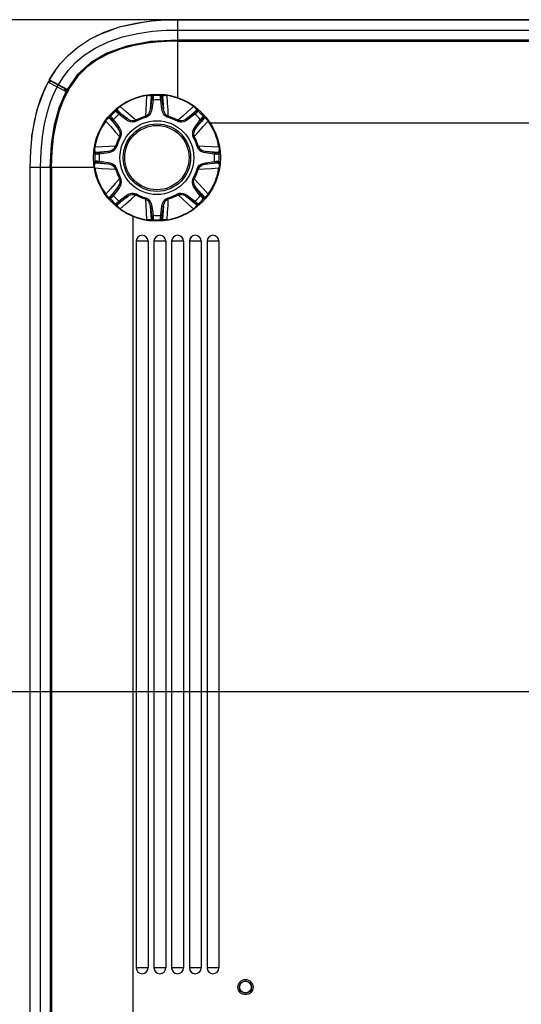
# Model space of a CAD drawing. Header units: millimetres. Extents: x 3925 to 5043, y -86 to 778.
# Tile 22 of 96: x 4020 to 4105, y 457 to 623. Entities that reach past the tile are written whole.
import ezdxf

# ---------------------------------------------------------------- set-up
doc = ezdxf.new("R2010")
doc.units = ezdxf.units.MM
doc.header["$LTSCALE"] = 46.255
doc.header["$PDMODE"] = 3
doc.header["$PDSIZE"] = 1
doc.layers.get('0').update_dxf_attribs({"linetype": 'CONTINUOUS'})
doc.layers.get('Defpoints').update_dxf_attribs({"linetype": 'CONTINUOUS'})
for name, color, linetype in [('H30-BOTTOM-CDXF_CONTINUOUS_LINE', 7, 'CONTINUOUS'), ('H30-LEFT-COVDXF_CONTINUOUS_LINE', 7, 'CONTINUOUS'), ('H30K-REAR-CODXF_CONTINUOUS_LINE', 7, 'CONTINUOUS'), ('H30K-TOP-COVDXF_CONTINUOUS_LINE', 7, 'CONTINUOUS'), ('RUBBER-FOOT-DXF_CONTINUOUS_LINE', 7, 'CONTINUOUS')]:
    doc.layers.add(name, color=color, linetype=linetype)
doc.styles.add('SLDTEXTSTYLE0', font='arialbd.ttf', dxfattribs={"height": 5.5})
doc.styles.add('SLDTEXTSTYLE2', font='arial.ttf')
doc.dimstyles.new('SLDDIMSTYLE1', dxfattribs={"dimtxt": 5.650301, "dimasz": 4.572, "dimexe": 0, "dimexo": 0.0625, "dimgap": 1.412575, "dimtad": 0, "dimtih": 1, "dimtoh": 1, "dimlfac": 3.5, "dimrnd": 1e-09, "dimzin": 4, "dimdsep": 46, "dimtxsty": 'SLDTEXTSTYLE0', "dimsah": 1, "dimcen": 0.09, "dimadec": 0, "dimazin": 1, "dimtol": 1, "dimtp": 0.8, "dimtm": 0.8, "dimtfac": 1, "dimtdec": 1, "dimtofl": 0, "dimtmove": 0, "dimatfit": 3, "dimfxl": 1, "dimfrac": 2, "dimtolj": 1, "dimarcsym": 0})

# ---------------------------------------------------------------- blocks, each defined once
blk = doc.blocks.new('*D70')
at = {"color": 0, "linetype": 'Continuous', "lineweight": -2}
for p, q in [((4155.14, 623.22), (3995, 623.22)), ((3995, 619.22), (3995, 513.43)), ((4154.09, 509.43), (3995, 509.43))]:
    blk.add_line(p, q, dxfattribs=at)
at = {"color": 0, "linetype": 'Continuous'}
for points in [[(3994.34, 619.22), (3995.67, 619.22), (3995, 623.22)], [(3994.34, 513.43), (3995.67, 513.43), (3995, 509.43)]]:
    blk.add_solid(points, dxfattribs=at)
at = {"layer": 'Defpoints', "color": 0, "linetype": 'Continuous'}
for p in [(4155.21, 623.22), (3995, 509.43), (4154.16, 509.43)]:
    blk.add_point(p, dxfattribs=at)
at = {"color": 0, "linetype": 'Continuous', "lineweight": 0, "insert": (3990.39, 566.33), "char_height": 5, "attachment_point": 5, "rotation": 90, "style": 'SLDTEXTSTYLE2'}
blk.add_mtext('\\A1;227.58 [8.96]', dxfattribs=at)
blk = doc.blocks.new('*D71')
at = {"color": 0, "linetype": 'Continuous', "lineweight": -2}
for p, q in [((4154.09, 509.43), (3995, 509.43)), ((3995, 505.43), (3995, 419.33)), ((4155.14, 415.33), (3995, 415.33))]:
    blk.add_line(p, q, dxfattribs=at)
at = {"color": 0, "linetype": 'Continuous'}
for points in [[(3994.34, 505.43), (3995.67, 505.43), (3995, 509.43)], [(3994.34, 419.33), (3995.67, 419.33), (3995, 415.33)]]:
    blk.add_solid(points, dxfattribs=at)
at = {"layer": 'Defpoints', "color": 0, "linetype": 'Continuous'}
for p in [(4154.16, 509.43), (3995, 415.33), (4155.21, 415.33)]:
    blk.add_point(p, dxfattribs=at)
at = {"color": 0, "linetype": 'Continuous', "lineweight": 0, "insert": (3990.39, 462.38), "char_height": 5, "attachment_point": 5, "rotation": 90, "style": 'SLDTEXTSTYLE2'}
blk.add_mtext('\\A1;188.20 [7.41]', dxfattribs=at)

msp = doc.modelspace()

# ---------------------------------------------------------------- linework, layer by layer
at = {"layer": 'H30-BOTTOM-CDXF_CONTINUOUS_LINE', "color": 7, "linetype": 'Continuous'}
for p, q in [((4046.4571, 619.6907), (4263.9571, 619.6907)), ((4046.4571, 619.6907), (4046.4571, 610.0217)), ((4046.4571, 619.5816), (4263.9571, 619.5816)), ((4145.7071, 605.7211), (4051.9425, 605.7211)), ((4032.3645, 598.2211), (4024.9875, 598.2211)), ((4024.9875, 450.2211), (4024.9875, 598.2211)), ((4025.0966, 598.2211), (4025.0966, 450.2211)), ((4038.9571, 450.2211), (4038.9571, 589.9277)), ((4041.4571, 585.7211), (4039.4571, 585.7211)), ((4039.4571, 585.7211), (4039.4571, 462.7211)), ((4041.4571, 585.7211), (4041.4571, 462.7211)), ((4044.4571, 585.7211), (4042.4571, 585.7211)), ((4042.4571, 585.7211), (4042.4571, 462.7211)), ((4044.4571, 585.7211), (4044.4571, 462.7211)), ((4047.4571, 585.7211), (4045.4571, 585.7211)), ((4045.4571, 585.7211), (4045.4571, 462.7211)), ((4047.4571, 585.7211), (4047.4571, 462.7211)), ((4050.4571, 585.7211), (4048.4571, 585.7211)), ((4048.4571, 585.7211), (4048.4571, 462.7211)), ((4050.4571, 585.7211), (4050.4571, 462.7211)), ((4053.4571, 585.7211), (4051.4571, 585.7211)), ((4051.4571, 585.7211), (4051.4571, 462.7211)), ((4053.4571, 585.7211), (4053.4571, 462.7211)), ((4041.4571, 462.7211), (4039.4571, 462.7211)), ((4044.4571, 462.7211), (4042.4571, 462.7211)), ((4047.4571, 462.7211), (4045.4571, 462.7211)), ((4050.4571, 462.7211), (4048.4571, 462.7211)), ((4053.4571, 462.7211), (4051.4571, 462.7211))]:
    msp.add_line(p, q, dxfattribs=at)
for points in [[(4027.4203, 610.5875), (4029.1694, 613.3717), (4031.3697, 615.5589), (4034.1671, 617.2954), (4037.664, 618.6102), (4041.8057, 619.4223), (4046.4571, 619.6907)], [(4046.4571, 619.6119), (4043.7857, 619.5257), (4041.3283, 619.2744), (4039.0408, 618.8603), (4036.8877, 618.2757), (4034.8468, 617.4991), (4032.9163, 616.4923)], [(4032.9163, 616.4923), (4031.091, 615.1811), (4029.5028, 613.5939), (4028.19, 611.7686)], [(4028.19, 611.7686), (4027.1736, 609.819), (4026.3959, 607.77), (4025.8139, 605.6191), (4025.4024, 603.3397), (4025.1524, 600.8902), (4025.0664, 598.2211)], [(4024.9875, 598.2211), (4025.2671, 602.9629), (4026.0927, 607.1016), (4027.4203, 610.5875)]]:
    msp.add_lwpolyline(points, dxfattribs=at)
for radius in [1.2871, 1.0349, 1]:
    msp.add_circle((4057.9571, 459.4711), radius, dxfattribs=at)
for centre, start, end in [((4040.4571, 585.7211), 0, 180), ((4043.4571, 585.7211), 0, 180), ((4046.4571, 585.7211), 0, 180), ((4049.4571, 585.7211), 0, 180), ((4052.4571, 585.7211), 0, 180), ((4040.4571, 462.7211), 180, 0), ((4043.4571, 462.7211), 180, 0), ((4046.4571, 462.7211), 180, 0), ((4049.4571, 462.7211), 180, 0), ((4052.4571, 462.7211), 180, 0)]:
    msp.add_arc(centre, 1, start, end, dxfattribs=at)
at = {"layer": 'H30-LEFT-COVDXF_CONTINUOUS_LINE', "color": 7, "linetype": 'Continuous'}
for p, q in [((4023.2282, 609.7487), (4024.5234, 612.6658)), ((4024.5234, 612.6658), (4027.5634, 611.0444)), ((4024.7451, 612.5475), (4024.9098, 612.8564)), ((4024.9098, 612.8564), (4027.8579, 611.284)), ((4026.0477, 612.3009), (4026.0131, 612.2679)), ((4026.0694, 611.8413), (4026.2341, 612.1501)), ((4026.9205, 611.8407), (4026.9029, 611.8102)), ((4027.5643, 611.0462), (4027.2869, 611.5886)), ((4024.9071, 598.2211), (4021.4571, 598.2211)), ((4021.4571, 598.2211), (4021.4571, 450.2211)), ((4023.2133, 598.2211), (4023.2133, 450.2211)), ((4024.9071, 598.2211), (4024.9071, 450.2211))]:
    msp.add_line(p, q, dxfattribs=at)
for points in [[(4024.5234, 612.6658), (4023.8766, 611.3566), (4023.257, 609.8373), (4022.6798, 608.0562), (4022.1718, 605.9607), (4021.7857, 603.625), (4021.5446, 601.0925), (4021.4571, 598.2211)], [(4026.0382, 611.8579), (4025.4535, 610.6486), (4024.8891, 609.2401), (4024.3587, 607.5794), (4023.8871, 605.6108), (4023.525, 603.3986), (4023.2968, 600.9815), (4023.2133, 598.2211)], [(4024.9071, 598.2211), (4025.0864, 602.0681), (4025.609, 605.4879), (4026.447, 608.4804), (4027.5634, 611.0444)]]:
    msp.add_lwpolyline(points, dxfattribs=at)
at = {"layer": 'H30K-REAR-CODXF_CONTINUOUS_LINE', "color": 7, "linetype": 'Continuous'}
for p, q in [((4039.3721, 622.6323), (4042.0164, 623.0042)), ((4042.0164, 623.0042), (4044.4269, 623.1782)), ((4044.3642, 623.1736), (4044.6899, 623.1878)), ((4044.6919, 623.1862), (4044.4004, 623.1763)), ((4044.4925, 623.181), (4044.4199, 623.1777)), ((4044.4269, 623.1782), (4046.4571, 623.2211)), ((4046.4571, 623.2211), (4263.9571, 623.2211)), ((4046.4571, 623.2211), (4046.4571, 619.7711)), ((4046.4571, 621.4649), (4263.9571, 621.4649)), ((4263.9571, 619.7711), (4046.4571, 619.7711)), ((4025.6828, 614.5341), (4024.7167, 613.016)), ((4027.8845, 611.3265), (4024.7167, 613.016))]:
    msp.add_line(p, q, dxfattribs=at)
for points in [[(4024.7167, 613.016), (4025.5346, 614.3366), (4026.5897, 615.7439), (4027.9214, 617.1819), (4029.5711, 618.5923), (4031.5964, 619.9241), (4034.0001, 621.0943), (4036.6503, 622.0064), (4039.3721, 622.6323)], [(4026.2668, 612.1893), (4027.0132, 613.3877), (4027.9708, 614.6578), (4029.1748, 615.9507), (4030.6665, 617.2186), (4032.5054, 618.4206), (4034.7056, 619.4854), (4037.1588, 620.3251), (4039.7082, 620.9083), (4042.2101, 621.2586), (4044.509, 621.4238), (4046.4571, 621.4649)], [(4046.4571, 619.7711), (4041.8768, 619.5122), (4037.8675, 618.7501), (4034.4682, 617.5278), (4031.7051, 615.9139), (4029.524, 613.9201), (4027.7543, 611.3959)]]:
    msp.add_lwpolyline(points, dxfattribs=at)
at = {"layer": 'H30K-TOP-COVDXF_CONTINUOUS_LINE', "color": 7, "linetype": 'Continuous'}
for p, q in [((4032.7729, 620.5447), (4036.6495, 622.0106)), ((4036.6495, 622.0106), (4041.1359, 622.9058)), ((4041.1359, 622.9058), (4041.787, 622.9444)), ((4032.4273, 620.3286), (4032.7729, 620.5447)), ((4024.5929, 612.6431), (4024.7959, 612.9663)), ((4025.5968, 612.5032), (4025.6245, 612.5523)), ((4025.6944, 612.4481), (4025.719, 612.4916)), ((4021.7729, 603.546), (4022.672, 608.0442)), ((4021.7588, 603.3089), (4021.7729, 603.546))]:
    msp.add_line(p, q, dxfattribs=at)
msp.add_lwpolyline([(4022.672, 608.0442), (4024.148, 611.935), (4024.2151, 612.0418)], dxfattribs=at)
at = {"layer": 'RUBBER-FOOT-DXF_CONTINUOUS_LINE', "color": 7, "linetype": 'Continuous'}
for p, q in [((4041.2018, 610.4388), (4041.2114, 610.3815)), ((4042.1103, 610.1631), (4042.0191, 610.2612)), ((4042.2499, 610.4764), (4042.3431, 610.3785)), ((4043.571, 610.3785), (4043.6642, 610.4764)), ((4043.895, 610.2612), (4043.8038, 610.1631)), ((4044.7123, 610.4388), (4044.7028, 610.3815)), ((4036.7257, 608.5848), (4036.7595, 608.5375)), ((4042.0664, 609.6601), (4041.8559, 608.1231)), ((4042.3138, 609.6262), (4042.0664, 609.6601)), ((4042.3138, 609.6262), (4042.1032, 608.0892)), ((4043.6003, 609.6262), (4043.8477, 609.6601)), ((4043.8109, 608.0892), (4043.6003, 609.6262)), ((4044.0582, 608.1232), (4043.8477, 609.6601)), ((4049.1884, 608.5848), (4049.1546, 608.5375)), ((4035.0931, 606.8668), (4034.9579, 606.8702)), ((4035.9614, 607.7351), (4035.958, 607.8703)), ((4036.2734, 607.8812), (4036.2783, 607.7474)), ((4036.5141, 607.2239), (4036.665, 607.4227)), ((4037.7498, 606.286), (4036.5141, 607.2239)), ((4037.9006, 606.4849), (4036.665, 607.4227)), ((4041.0715, 606.6822), (4041.0204, 606.8668)), ((4042.1032, 608.0892), (4041.8559, 608.1231)), ((4043.8109, 608.0892), (4044.0582, 608.1231)), ((4044.8426, 606.6822), (4044.8937, 606.8668)), ((4049.2491, 607.4227), (4048.0135, 606.4848)), ((4049.4001, 607.2239), (4048.1644, 606.286)), ((4049.4001, 607.2239), (4049.2491, 607.4227)), ((4049.6358, 607.7474), (4049.6407, 607.8812)), ((4049.9561, 607.8703), (4049.9527, 607.7351)), ((4050.9562, 606.8702), (4050.821, 606.8668)), ((4034.2907, 606.0687), (4034.2434, 606.1025)), ((4035.0808, 606.5499), (4034.947, 606.5548)), ((4035.4055, 606.1632), (4035.6043, 606.3142)), ((4036.3434, 604.9275), (4035.4055, 606.1632)), ((4036.5423, 605.0784), (4035.6043, 606.3142)), ((4036.3434, 604.9275), (4036.5423, 605.0784)), ((4037.7498, 606.286), (4037.9007, 606.4848)), ((4039.4742, 606.0206), (4039.3798, 606.1873)), ((4046.4399, 606.0206), (4046.5343, 606.1873)), ((4048.1644, 606.286), (4048.0134, 606.4848)), ((4050.3098, 606.3142), (4049.3719, 605.0784)), ((4049.5707, 604.9275), (4049.3719, 605.0784)), ((4050.5086, 606.1632), (4049.5708, 604.9276)), ((4050.5086, 606.1632), (4050.3098, 606.3142)), ((4050.9671, 606.5548), (4050.8333, 606.5499)), ((4051.6234, 606.0687), (4051.6707, 606.1025)), ((4036.641, 603.4484), (4036.8076, 603.354)), ((4049.2732, 603.4484), (4049.1065, 603.354)), ((4035.9614, 601.8078), (4036.146, 601.7567)), ((4049.9527, 601.8078), (4049.7681, 601.7567)), ((4032.3518, 600.5783), (4032.4498, 600.4851)), ((4032.4467, 601.6169), (4032.3894, 601.6264)), ((4032.567, 600.8091), (4032.6651, 600.7179)), ((4033.1681, 600.7618), (4034.7049, 600.9723)), ((4033.1681, 600.7618), (4033.202, 600.5144)), ((4033.202, 600.5144), (4034.739, 600.725)), ((4034.7051, 600.9723), (4034.739, 600.725)), ((4051.209, 600.9723), (4051.1751, 600.725)), ((4051.1751, 600.725), (4052.7121, 600.5144)), ((4051.2091, 600.9723), (4052.746, 600.7618)), ((4052.746, 600.7618), (4052.7121, 600.5144)), ((4053.249, 600.7179), (4053.3471, 600.8091)), ((4053.4644, 600.4851), (4053.5623, 600.5783)), ((4053.4674, 601.6169), (4053.5247, 601.6264)), ((4032.4498, 599.2572), (4032.3518, 599.164)), ((4032.6651, 599.0244), (4032.567, 598.9332)), ((4033.1681, 598.9805), (4033.202, 599.2279)), ((4034.7051, 598.77), (4033.1681, 598.9805)), ((4034.739, 599.0173), (4033.202, 599.2279)), ((4034.7051, 598.77), (4034.739, 599.0173)), ((4051.1751, 599.0173), (4052.7121, 599.2279)), ((4051.1751, 599.0173), (4051.209, 598.77)), ((4051.2092, 598.77), (4052.746, 598.9805)), ((4052.7121, 599.2279), (4052.746, 598.9805)), ((4053.3471, 598.9332), (4053.249, 599.0244)), ((4053.4644, 599.2572), (4053.5623, 599.164)), ((4032.4467, 598.1254), (4032.3894, 598.1159)), ((4035.9614, 597.9345), (4036.146, 597.9856)), ((4049.7681, 597.9856), (4049.9527, 597.9345)), ((4053.5247, 598.1159), (4053.4674, 598.1254)), ((4036.641, 596.2939), (4036.8076, 596.3883)), ((4049.1065, 596.3883), (4049.2732, 596.2939)), ((4034.2907, 593.6736), (4034.2434, 593.6398)), ((4035.4055, 593.5791), (4036.3433, 594.8147)), ((4035.4055, 593.5791), (4035.6043, 593.4281)), ((4035.6043, 593.4281), (4036.5423, 594.6638)), ((4036.3434, 594.8148), (4036.5423, 594.6638)), ((4036.5141, 592.5184), (4037.7498, 593.4563)), ((4037.7498, 593.4563), (4037.9007, 593.2575)), ((4039.4742, 593.7217), (4039.3798, 593.555)), ((4046.4399, 593.7217), (4046.5343, 593.555)), ((4048.1644, 593.4563), (4048.0134, 593.2575)), ((4048.1644, 593.4563), (4049.4001, 592.5184)), ((4049.3719, 594.6638), (4049.5707, 594.8148)), ((4050.3098, 593.4281), (4049.3719, 594.6638)), ((4050.5086, 593.5791), (4049.5708, 594.8148)), ((4050.3098, 593.4281), (4050.5086, 593.5791)), ((4051.6707, 593.6398), (4051.6234, 593.6736)), ((4034.947, 593.1875), (4035.0808, 593.1924)), ((4034.9579, 592.8721), (4035.0931, 592.8755)), ((4035.958, 591.872), (4035.9614, 592.0072)), ((4036.2783, 591.9949), (4036.2734, 591.8611)), ((4036.5141, 592.5184), (4036.665, 592.3196)), ((4036.665, 592.3196), (4037.9007, 593.2575)), ((4041.0715, 593.0601), (4041.0204, 592.8755)), ((4044.8426, 593.0601), (4044.8937, 592.8755)), ((4048.0136, 593.2574), (4049.2491, 592.3196)), ((4049.4001, 592.5184), (4049.2491, 592.3196)), ((4049.6407, 591.8611), (4049.6358, 591.9949)), ((4049.9527, 592.0072), (4049.9561, 591.872)), ((4050.9562, 592.8721), (4050.821, 592.8755)), ((4050.8333, 593.1924), (4050.9671, 593.1875)), ((4036.7257, 591.1575), (4036.7595, 591.2048)), ((4042.1032, 591.6531), (4041.8559, 591.6192)), ((4041.8559, 591.619), (4042.0664, 590.0822)), ((4042.3138, 590.1161), (4042.0664, 590.0822)), ((4042.1032, 591.6531), (4042.3138, 590.1161)), ((4043.6003, 590.1161), (4043.8109, 591.6531)), ((4043.6003, 590.1161), (4043.8477, 590.0822)), ((4043.8109, 591.6531), (4044.0582, 591.6192)), ((4043.8477, 590.0822), (4044.0582, 591.6191)), ((4049.1884, 591.1575), (4049.1546, 591.2048)), ((4041.2018, 589.3035), (4041.2114, 589.3608)), ((4042.0192, 589.4811), (4042.1103, 589.5792)), ((4042.3431, 589.3638), (4042.2499, 589.2659)), ((4043.6642, 589.2659), (4043.571, 589.3638)), ((4043.8038, 589.5792), (4043.895, 589.4811)), ((4044.7123, 589.3035), (4044.7028, 589.3608))]:
    msp.add_line(p, q, dxfattribs=at)
for points in [[(4041.2114, 610.3815), (4041.1375, 609.116), (4041.0738, 607.9461), (4041.0204, 606.8668)], [(4041.2018, 610.4388), (4041.374, 610.4649), (4041.5479, 610.4858), (4041.7167, 610.5005), (4041.8749, 610.5086), (4042.0136, 610.5098), (4042.1267, 610.5046), (4042.208, 610.4933), (4042.2499, 610.4764)], [(4041.2114, 610.3815), (4041.3353, 610.4016), (4041.4627, 610.4142), (4041.5866, 610.4177), (4041.7005, 610.4117), (4041.8003, 610.3967), (4041.884, 610.3737), (4041.95, 610.3433), (4041.9962, 610.3058), (4042.0192, 610.2612)], [(4041.8559, 608.1231), (4041.9106, 608.836), (4041.9652, 609.5516), (4042.0191, 610.2612)], [(4042.2499, 610.4764), (4042.1674, 610.4563), (4042.0964, 610.4097), (4042.045, 610.3421), (4042.0192, 610.2611)], [(4042.1103, 610.1631), (4042.1138, 610.1409), (4042.1126, 610.0883), (4042.1069, 610.0088), (4042.0968, 609.9063), (4042.0832, 609.7884), (4042.0664, 609.6601)], [(4042.3431, 610.3785), (4042.2599, 610.3588), (4042.1883, 610.3123), (4042.1364, 610.2445), (4042.1103, 610.163)], [(4042.3431, 610.3784), (4042.3473, 610.345), (4042.3476, 610.2658), (4042.3439, 610.1462), (4042.3366, 609.9927), (4042.3264, 609.8163), (4042.3138, 609.6262)], [(4043.6003, 609.6262), (4043.5877, 609.816), (4043.5775, 609.9927), (4043.5702, 610.1466), (4043.5666, 610.2663), (4043.5668, 610.3453), (4043.571, 610.3784)], [(4043.571, 610.3785), (4043.6542, 610.3588), (4043.7258, 610.3123), (4043.7777, 610.2445), (4043.8038, 610.163)], [(4044.7123, 610.4388), (4044.5401, 610.4649), (4044.3662, 610.4858), (4044.1974, 610.5005), (4044.0392, 610.5086), (4043.9005, 610.5098), (4043.7874, 610.5046), (4043.7061, 610.4933), (4043.6642, 610.4764)], [(4043.6642, 610.4764), (4043.7467, 610.4563), (4043.8177, 610.4097), (4043.8691, 610.3421), (4043.895, 610.2611)], [(4043.8477, 609.6601), (4043.831, 609.788), (4043.8173, 609.9063), (4043.8072, 610.0092), (4043.8015, 610.0888), (4043.8003, 610.1412), (4043.8038, 610.1631)], [(4043.895, 610.2612), (4043.918, 610.3058), (4043.9641, 610.3433), (4044.0302, 610.3737), (4044.1139, 610.3967), (4044.2136, 610.4117), (4044.3275, 610.4177), (4044.4515, 610.4142), (4044.5789, 610.4016), (4044.7028, 610.3815)], [(4043.895, 610.2612), (4043.9489, 609.5516), (4044.0035, 608.836), (4044.0582, 608.1232)], [(4044.8937, 606.8668), (4044.8405, 607.9433), (4044.7768, 609.1131), (4044.7028, 610.3815)], [(4036.7257, 608.5848), (4036.5855, 608.4814), (4036.4478, 608.3732), (4036.318, 608.2643), (4036.2004, 608.1581), (4036.1015, 608.0609), (4036.0253, 607.9773), (4035.9757, 607.9118), (4035.958, 607.8702)], [(4036.2734, 607.8812), (4036.2581, 607.929), (4036.2642, 607.9882), (4036.2894, 608.0564), (4036.3323, 608.1319), (4036.3923, 608.213), (4036.4686, 608.2978), (4036.5588, 608.383), (4036.6578, 608.4641), (4036.7595, 608.5375)], [(4039.3798, 606.1873), (4038.581, 606.9108), (4037.7088, 607.6929), (4036.7595, 608.5375)], [(4049.1546, 608.5375), (4048.2075, 607.6949), (4047.3352, 606.9126), (4046.5343, 606.1873)], [(4049.1546, 608.5375), (4049.2565, 608.464), (4049.3554, 608.3829), (4049.4456, 608.2977), (4049.5218, 608.213), (4049.5818, 608.1318), (4049.6247, 608.0564), (4049.6499, 607.9882), (4049.656, 607.929), (4049.6407, 607.8812)], [(4049.1884, 608.5848), (4049.3286, 608.4814), (4049.4663, 608.3733), (4049.5961, 608.2643), (4049.7137, 608.1582), (4049.8126, 608.0609), (4049.8889, 607.9773), (4049.9384, 607.9119), (4049.9561, 607.8702)], [(4034.2434, 606.1025), (4034.3468, 606.2427), (4034.4549, 606.3804), (4034.5639, 606.5102), (4034.6701, 606.6277), (4034.7673, 606.7267), (4034.8509, 606.8029), (4034.9164, 606.8525), (4034.958, 606.8702)], [(4034.9471, 606.5548), (4034.908, 606.6303), (4034.8966, 606.7144), (4034.9138, 606.7976), (4034.9579, 606.8702)], [(4035.0808, 606.5499), (4035.0417, 606.6259), (4035.0304, 606.7105), (4035.0482, 606.7941), (4035.0931, 606.8668)], [(4035.6043, 606.3142), (4035.479, 606.4573), (4035.3613, 606.5895), (4035.2577, 606.7034), (4035.1756, 606.7907), (4035.1195, 606.8463), (4035.0931, 606.8668)], [(4035.958, 607.8703), (4036.0306, 607.9144), (4036.1138, 607.9316), (4036.1979, 607.9202), (4036.2734, 607.8812)], [(4035.9614, 607.7351), (4036.0341, 607.78), (4036.1177, 607.7978), (4036.2023, 607.7865), (4036.2784, 607.7473)], [(4036.5141, 607.2239), (4036.371, 607.3492), (4036.2387, 607.4669), (4036.1248, 607.5705), (4036.0375, 607.6526), (4035.9819, 607.7087), (4035.9614, 607.7351)], [(4036.2734, 607.8812), (4036.8133, 607.4176), (4037.358, 606.9502), (4037.9006, 606.4849)], [(4036.665, 607.4227), (4036.5627, 607.5014), (4036.4694, 607.5754), (4036.3895, 607.641), (4036.3291, 607.6932), (4036.2913, 607.7295), (4036.2783, 607.7474)], [(4041.8559, 608.1232), (4041.7829, 607.783), (4041.6701, 607.4955), (4041.5287, 607.2599), (4041.3675, 607.0766), (4041.195, 606.9458), (4041.0204, 606.8668)], [(4042.1032, 608.0892), (4042.0175, 607.7133), (4041.8757, 607.3813), (4041.6958, 607.1113), (4041.494, 606.9075), (4041.2827, 606.7663), (4041.0715, 606.6822)], [(4044.8426, 606.6822), (4044.5699, 606.8009), (4044.3161, 607.0025), (4044.0972, 607.2804), (4043.9244, 607.6336), (4043.8109, 608.0892)], [(4044.8937, 606.8668), (4044.7191, 606.9459), (4044.5466, 607.0766), (4044.3854, 607.2599), (4044.2441, 607.4954), (4044.1312, 607.7829), (4044.0582, 608.1232)], [(4048.0135, 606.4848), (4048.5562, 606.9502), (4049.1008, 607.4176), (4049.6407, 607.8812)], [(4049.6358, 607.7474), (4049.6226, 607.7293), (4049.5846, 607.6929), (4049.5243, 607.6407), (4049.4447, 607.5754), (4049.3516, 607.5016), (4049.2491, 607.4227)], [(4049.9527, 607.7351), (4049.932, 607.7085), (4049.8762, 607.6523), (4049.7891, 607.5703), (4049.6754, 607.4669), (4049.5434, 607.3494), (4049.4001, 607.2239)], [(4049.9527, 607.7351), (4049.88, 607.78), (4049.7965, 607.7978), (4049.7118, 607.7865), (4049.6358, 607.7473)], [(4049.9561, 607.8703), (4049.8835, 607.9144), (4049.8004, 607.9316), (4049.7162, 607.9202), (4049.6407, 607.8812)], [(4050.821, 606.8668), (4050.7944, 606.8461), (4050.7382, 606.7903), (4050.6562, 606.7032), (4050.5528, 606.5895), (4050.4353, 606.4575), (4050.3098, 606.3142)], [(4050.8333, 606.5498), (4050.8724, 606.6259), (4050.8837, 606.7105), (4050.8659, 606.7941), (4050.821, 606.8668)], [(4051.6707, 606.1025), (4051.5673, 606.2427), (4051.4592, 606.3804), (4051.3502, 606.5102), (4051.2441, 606.6278), (4051.1468, 606.7267), (4051.0632, 606.803), (4050.9978, 606.8525), (4050.9562, 606.8702)], [(4050.9671, 606.5548), (4051.0061, 606.6303), (4051.0176, 606.7144), (4051.0003, 606.7976), (4050.9562, 606.8702)], [(4034.2907, 606.0687), (4034.3642, 606.1706), (4034.4453, 606.2695), (4034.5305, 606.3597), (4034.6153, 606.4359), (4034.6964, 606.4959), (4034.7718, 606.5388), (4034.84, 606.564), (4034.8992, 606.5701), (4034.947, 606.5548)], [(4034.2907, 606.0687), (4035.1333, 605.1217), (4035.9155, 604.2493), (4036.641, 603.4484)], [(4036.3434, 604.9275), (4035.878, 605.4703), (4035.4106, 606.0149), (4034.947, 606.5548)], [(4035.4055, 606.1632), (4035.3267, 606.2655), (4035.2524, 606.3594), (4035.1871, 606.4388), (4035.1349, 606.4991), (4035.0988, 606.5368), (4035.0808, 606.5499)], [(4036.8076, 603.354), (4036.8975, 603.5628), (4036.9471, 603.8121), (4036.9456, 604.0989), (4036.882, 604.4169), (4036.7474, 604.752), (4036.5423, 605.0784)], [(4039.4742, 606.0206), (4039.1974, 605.9117), (4038.8754, 605.8748), (4038.5242, 605.9165), (4038.1522, 606.044), (4037.7498, 606.286)], [(4039.3798, 606.1873), (4039.2005, 606.1197), (4038.986, 606.0901), (4038.7424, 606.1058), (4038.4759, 606.1724), (4038.1928, 606.2959), (4037.9005, 606.4849)], [(4048.1644, 606.286), (4047.8379, 606.0808), (4047.5029, 605.9462), (4047.1848, 605.8826), (4046.898, 605.8811), (4046.6487, 605.9307), (4046.4399, 606.0206)], [(4048.0135, 606.4848), (4047.7213, 606.2959), (4047.4382, 606.1724), (4047.1717, 606.1058), (4046.9281, 606.0901), (4046.7136, 606.1197), (4046.5343, 606.1873)], [(4049.3719, 605.0784), (4049.1283, 604.6725), (4048.9985, 604.2865), (4048.9607, 603.9583), (4048.997, 603.6335), (4049.1065, 603.354)], [(4049.2732, 603.4484), (4049.9967, 604.2473), (4050.7788, 605.1194), (4051.6234, 606.0687)], [(4050.9671, 606.5548), (4050.5035, 606.0149), (4050.0361, 605.4702), (4049.5708, 604.9276)], [(4050.8333, 606.5499), (4050.8153, 606.5368), (4050.7791, 606.499), (4050.7269, 606.4387), (4050.6617, 606.3594), (4050.5874, 606.2656), (4050.5086, 606.1632)], [(4051.6234, 606.0687), (4051.5499, 606.1705), (4051.4687, 606.2696), (4051.3835, 606.3598), (4051.2987, 606.436), (4051.2176, 606.496), (4051.1422, 606.5388), (4051.0741, 606.564), (4051.015, 606.5701), (4050.9671, 606.5548)], [(4036.641, 603.4484), (4036.7085, 603.6277), (4036.7381, 603.8423), (4036.7224, 604.086), (4036.6558, 604.3524), (4036.5323, 604.6354), (4036.3434, 604.9275)], [(4049.5707, 604.9275), (4049.3818, 604.6354), (4049.2583, 604.3524), (4049.1917, 604.086), (4049.176, 603.8423), (4049.2056, 603.6277), (4049.2732, 603.4484)], [(4035.9614, 601.8078), (4034.8849, 601.7546), (4033.7151, 601.6909), (4032.4467, 601.6169)], [(4034.7051, 600.9723), (4035.0452, 601.0453), (4035.3327, 601.1581), (4035.5681, 601.2994), (4035.7515, 601.4606), (4035.8824, 601.6332), (4035.9614, 601.8078)], [(4034.739, 600.725), (4035.1983, 600.8398), (4035.563, 601.021), (4035.8218, 601.2264), (4036.0258, 601.4816), (4036.146, 601.7567)], [(4049.7681, 601.7567), (4049.8522, 601.5455), (4049.9934, 601.3341), (4050.1973, 601.1324), (4050.4671, 600.9525), (4050.7992, 600.8107), (4051.1751, 600.725)], [(4053.4674, 601.6169), (4052.2019, 601.6907), (4051.032, 601.7544), (4049.9527, 601.8078)], [(4049.9527, 601.8078), (4050.0318, 601.6332), (4050.1626, 601.4606), (4050.346, 601.2994), (4050.5814, 601.1581), (4050.8689, 601.0453), (4051.209, 600.9723)], [(4032.3894, 601.6264), (4032.3633, 601.4541), (4032.3424, 601.2803), (4032.3277, 601.1115), (4032.3196, 600.9533), (4032.3184, 600.8146), (4032.3237, 600.7015), (4032.3349, 600.6202), (4032.3518, 600.5783)], [(4032.567, 600.809), (4032.4861, 600.7832), (4032.4185, 600.7318), (4032.3719, 600.6608), (4032.3518, 600.5783)], [(4032.4467, 601.6169), (4032.4266, 601.4929), (4032.414, 601.3654), (4032.4105, 601.2414), (4032.4166, 601.1275), (4032.4315, 601.0278), (4032.4545, 600.9442), (4032.4849, 600.8782), (4032.5224, 600.8321), (4032.567, 600.809)], [(4032.6652, 600.7179), (4032.5837, 600.6918), (4032.5159, 600.64), (4032.4694, 600.5683), (4032.4498, 600.4851)], [(4032.4498, 600.4851), (4032.4832, 600.4809), (4032.5624, 600.4807), (4032.682, 600.4843), (4032.8355, 600.4916), (4033.0119, 600.5018), (4033.202, 600.5144)], [(4032.567, 600.8091), (4033.2766, 600.863), (4033.9923, 600.9176), (4034.7049, 600.9723)], [(4032.6651, 600.7179), (4032.6871, 600.7144), (4032.7394, 600.7155), (4032.8189, 600.7213), (4032.9212, 600.7313), (4033.0401, 600.7451), (4033.1681, 600.7618)], [(4051.2091, 600.9723), (4051.9219, 600.9176), (4052.6375, 600.863), (4053.3471, 600.8091)], [(4052.7121, 600.5144), (4052.9019, 600.5018), (4053.0786, 600.4916), (4053.2325, 600.4843), (4053.3522, 600.4806), (4053.4312, 600.4809), (4053.4643, 600.4851)], [(4052.746, 600.7618), (4052.874, 600.7451), (4052.993, 600.7313), (4053.0953, 600.7213), (4053.1748, 600.7155), (4053.227, 600.7144), (4053.249, 600.7179)], [(4053.249, 600.7179), (4053.3304, 600.6918), (4053.3982, 600.64), (4053.4447, 600.5683), (4053.4644, 600.4851)], [(4053.347, 600.809), (4053.428, 600.7832), (4053.4956, 600.7318), (4053.5422, 600.6608), (4053.5623, 600.5783)], [(4053.4674, 601.6169), (4053.4875, 601.4929), (4053.5001, 601.3655), (4053.5036, 601.2416), (4053.4976, 601.1277), (4053.4826, 601.0279), (4053.4596, 600.9442), (4053.4292, 600.8782), (4053.3917, 600.832), (4053.3471, 600.809)], [(4053.5247, 601.6264), (4053.5508, 601.4542), (4053.5717, 601.2803), (4053.5864, 601.1115), (4053.5945, 600.9533), (4053.5957, 600.8146), (4053.5905, 600.7015), (4053.5793, 600.6202), (4053.5623, 600.5783)], [(4032.3894, 598.1159), (4032.3633, 598.2881), (4032.3424, 598.462), (4032.3277, 598.6308), (4032.3196, 598.789), (4032.3184, 598.9277), (4032.3237, 599.0408), (4032.3349, 599.1221), (4032.3518, 599.164)], [(4032.5671, 598.9333), (4032.4861, 598.9591), (4032.4185, 599.0105), (4032.3719, 599.0815), (4032.3518, 599.164)], [(4032.4467, 598.1254), (4032.4266, 598.2494), (4032.414, 598.3768), (4032.4105, 598.5007), (4032.4165, 598.6146), (4032.4315, 598.7144), (4032.4545, 598.7981), (4032.4849, 598.8641), (4032.5224, 598.9103), (4032.567, 598.9332)], [(4033.202, 599.2279), (4033.0122, 599.2405), (4032.8355, 599.2507), (4032.6816, 599.258), (4032.5619, 599.2617), (4032.4829, 599.2614), (4032.4498, 599.2572)], [(4032.6651, 599.0244), (4032.5837, 599.0505), (4032.5159, 599.1023), (4032.4694, 599.174), (4032.4498, 599.2572)], [(4034.7051, 598.77), (4033.9922, 598.8247), (4033.2766, 598.8793), (4032.567, 598.9332)], [(4033.1681, 598.9805), (4033.0401, 598.9972), (4032.9211, 599.011), (4032.8188, 599.021), (4032.7393, 599.0268), (4032.6871, 599.0279), (4032.6651, 599.0244)], [(4035.9614, 597.9345), (4035.8824, 598.1091), (4035.7515, 598.2817), (4035.5681, 598.4429), (4035.3327, 598.5842), (4035.0452, 598.697), (4034.7051, 598.77)], [(4036.146, 597.9856), (4036.0619, 598.1968), (4035.9207, 598.4082), (4035.7168, 598.6099), (4035.447, 598.7898), (4035.1149, 598.9316), (4034.739, 599.0173)], [(4049.7681, 597.9856), (4049.8869, 598.2583), (4050.0884, 598.5121), (4050.3663, 598.731), (4050.7195, 598.9038), (4051.1751, 599.0173)], [(4049.9527, 597.9345), (4050.0318, 598.1091), (4050.1625, 598.2816), (4050.3458, 598.4428), (4050.5813, 598.5842), (4050.8689, 598.697), (4051.209, 598.77)], [(4053.3471, 598.9332), (4052.6375, 598.8793), (4051.9218, 598.8247), (4051.2092, 598.77)], [(4052.7121, 599.2279), (4052.9019, 599.2405), (4053.0786, 599.2507), (4053.2325, 599.258), (4053.3522, 599.2617), (4053.4312, 599.2614), (4053.4643, 599.2572)], [(4052.746, 598.9805), (4052.8739, 598.9972), (4052.9922, 599.0109), (4053.0951, 599.021), (4053.1747, 599.0268), (4053.2271, 599.0279), (4053.249, 599.0244)], [(4053.4644, 599.2572), (4053.4447, 599.174), (4053.3982, 599.1024), (4053.3304, 599.0505), (4053.2489, 599.0244)], [(4053.5623, 599.164), (4053.5422, 599.0815), (4053.4956, 599.0105), (4053.428, 598.9591), (4053.347, 598.9333)], [(4053.3471, 598.9332), (4053.3917, 598.9102), (4053.4292, 598.8641), (4053.4597, 598.798), (4053.4827, 598.7143), (4053.4976, 598.6145), (4053.5036, 598.5007), (4053.5001, 598.3766), (4053.4875, 598.2492), (4053.4674, 598.1254)], [(4053.5247, 598.1159), (4053.5508, 598.2882), (4053.5717, 598.462), (4053.5864, 598.6308), (4053.5945, 598.789), (4053.5957, 598.9277), (4053.5905, 599.0408), (4053.5793, 599.1221), (4053.5623, 599.164)], [(4032.4467, 598.1254), (4033.7122, 598.0516), (4034.8821, 597.9879), (4035.9614, 597.9345)], [(4049.9527, 597.9345), (4051.0292, 597.9877), (4052.199, 598.0514), (4053.4674, 598.1254)], [(4036.641, 596.2939), (4035.9174, 595.4951), (4035.1353, 594.6229), (4034.2907, 593.6736)], [(4036.3434, 594.8148), (4036.5323, 595.1069), (4036.6558, 595.3899), (4036.7224, 595.6563), (4036.7381, 595.9), (4036.7085, 596.1146), (4036.641, 596.2939)], [(4036.5423, 594.6638), (4036.7858, 595.0698), (4036.9156, 595.4558), (4036.9534, 595.784), (4036.9172, 596.1088), (4036.8076, 596.3883)], [(4049.3719, 594.6638), (4049.1667, 594.9903), (4049.0321, 595.3253), (4048.9685, 595.6434), (4048.967, 595.9302), (4049.0166, 596.1795), (4049.1065, 596.3883)], [(4049.5707, 594.8148), (4049.3818, 595.1069), (4049.2583, 595.39), (4049.1917, 595.6565), (4049.176, 595.9001), (4049.2056, 596.1146), (4049.2732, 596.2939)], [(4051.6234, 593.6736), (4050.7808, 594.6207), (4049.9986, 595.493), (4049.2732, 596.2939)], [(4034.2434, 593.6398), (4034.3468, 593.4996), (4034.455, 593.3619), (4034.5639, 593.2321), (4034.6701, 593.1145), (4034.7673, 593.0156), (4034.851, 592.9393), (4034.9164, 592.8898), (4034.958, 592.8721)], [(4034.2907, 593.6736), (4034.3642, 593.5718), (4034.4454, 593.4727), (4034.5306, 593.3825), (4034.6154, 593.3063), (4034.6965, 593.2463), (4034.7719, 593.2035), (4034.84, 593.1783), (4034.8992, 593.1722), (4034.947, 593.1875)], [(4034.947, 593.1875), (4035.4106, 593.7274), (4035.8781, 594.2721), (4036.3433, 594.8147)], [(4035.0808, 593.1924), (4035.0988, 593.2055), (4035.135, 593.2433), (4035.1872, 593.3036), (4035.2524, 593.3829), (4035.3267, 593.4767), (4035.4055, 593.5791)], [(4035.0931, 592.8755), (4035.1197, 592.8962), (4035.1759, 592.952), (4035.2579, 593.0391), (4035.3613, 593.1528), (4035.4788, 593.2848), (4035.6043, 593.4281)], [(4036.7595, 591.2048), (4037.7066, 592.0474), (4038.5789, 592.8296), (4039.3798, 593.555)], [(4037.7498, 593.4563), (4038.0762, 593.6615), (4038.4112, 593.7961), (4038.7293, 593.8597), (4039.0162, 593.8612), (4039.2654, 593.8116), (4039.4742, 593.7217)], [(4037.9007, 593.2575), (4038.1928, 593.4464), (4038.4759, 593.5699), (4038.7424, 593.6365), (4038.986, 593.6522), (4039.2005, 593.6226), (4039.3798, 593.555)], [(4046.4399, 593.7217), (4046.7167, 593.8306), (4047.0387, 593.8675), (4047.39, 593.8258), (4047.7619, 593.6983), (4048.1644, 593.4563)], [(4046.5343, 593.555), (4046.7137, 593.6226), (4046.9281, 593.6522), (4047.1717, 593.6365), (4047.4382, 593.5699), (4047.7213, 593.4464), (4048.0134, 593.2575)], [(4046.5343, 593.555), (4047.3332, 592.8315), (4048.2054, 592.0494), (4049.1546, 591.2048)], [(4049.5708, 594.8148), (4050.0361, 594.272), (4050.5035, 593.7274), (4050.9671, 593.1875)], [(4050.821, 592.8755), (4050.7944, 592.8962), (4050.7382, 592.952), (4050.6562, 593.0391), (4050.5528, 593.1528), (4050.4353, 593.2848), (4050.3098, 593.4281)], [(4050.8333, 593.1924), (4050.8152, 593.2056), (4050.7788, 593.2436), (4050.7266, 593.3039), (4050.6613, 593.3835), (4050.5875, 593.4766), (4050.5086, 593.5791)], [(4051.6707, 593.6398), (4051.5673, 593.4996), (4051.4592, 593.3619), (4051.3503, 593.2321), (4051.2441, 593.1145), (4051.1468, 593.0156), (4051.0632, 592.9393), (4050.9978, 592.8898), (4050.9562, 592.8721)], [(4051.6234, 593.6736), (4051.5499, 593.5717), (4051.4688, 593.4728), (4051.3836, 593.3826), (4051.2989, 593.3064), (4051.2177, 593.2464), (4051.1423, 593.2035), (4051.0741, 593.1783), (4051.0149, 593.1722), (4050.9672, 593.1874)], [(4034.947, 593.1875), (4034.908, 593.112), (4034.8966, 593.0279), (4034.9138, 592.9447), (4034.9579, 592.8721)], [(4035.0809, 593.1925), (4035.0417, 593.1164), (4035.0304, 593.0318), (4035.0482, 592.9482), (4035.0931, 592.8755)], [(4036.7257, 591.1575), (4036.5855, 591.2609), (4036.4478, 591.369), (4036.318, 591.478), (4036.2005, 591.5841), (4036.1015, 591.6814), (4036.0253, 591.765), (4035.9757, 591.8304), (4035.958, 591.8721)], [(4035.958, 591.872), (4036.0306, 591.8279), (4036.1138, 591.8107), (4036.1979, 591.8221), (4036.2734, 591.8611)], [(4035.9614, 592.0072), (4035.9821, 592.0338), (4036.0379, 592.09), (4036.125, 592.172), (4036.2387, 592.2754), (4036.3707, 592.3929), (4036.5141, 592.5184)], [(4035.9614, 592.0072), (4036.0341, 591.9623), (4036.1177, 591.9445), (4036.2023, 591.9558), (4036.2784, 591.995)], [(4036.7595, 591.2048), (4036.6576, 591.2783), (4036.5587, 591.3594), (4036.4686, 591.4446), (4036.3923, 591.5293), (4036.3323, 591.6105), (4036.2894, 591.6859), (4036.2642, 591.7541), (4036.2581, 591.8133), (4036.2734, 591.861)], [(4037.9007, 593.2575), (4037.3579, 592.7921), (4036.8133, 592.3247), (4036.2734, 591.8611)], [(4036.2783, 591.9949), (4036.2915, 592.013), (4036.3295, 592.0494), (4036.3898, 592.1016), (4036.4694, 592.1669), (4036.5625, 592.2407), (4036.665, 592.3196)], [(4041.0204, 592.8755), (4041.195, 592.7964), (4041.3675, 592.6657), (4041.5287, 592.4824), (4041.6701, 592.2469), (4041.7829, 591.9594), (4041.8559, 591.6192)], [(4041.0204, 592.8755), (4041.0736, 591.799), (4041.1373, 590.6292), (4041.2114, 589.3608)], [(4041.0715, 593.0601), (4041.3442, 592.9414), (4041.598, 592.7398), (4041.8169, 592.4619), (4041.9897, 592.1087), (4042.1032, 591.6531)], [(4043.8109, 591.6531), (4043.8967, 592.029), (4044.0384, 592.361), (4044.2183, 592.631), (4044.4201, 592.8348), (4044.6314, 592.976), (4044.8426, 593.0601)], [(4044.0582, 591.6192), (4044.1312, 591.9593), (4044.244, 592.2468), (4044.3854, 592.4824), (4044.5466, 592.6657), (4044.7191, 592.7964), (4044.8937, 592.8755)], [(4044.7028, 589.3608), (4044.7766, 590.6263), (4044.8403, 591.7962), (4044.8937, 592.8755)], [(4049.6407, 591.8611), (4049.1009, 592.3247), (4048.5561, 592.7921), (4048.0136, 593.2574)], [(4049.6407, 591.8611), (4049.656, 591.8133), (4049.6499, 591.7541), (4049.6247, 591.6859), (4049.5818, 591.6104), (4049.5218, 591.5293), (4049.4455, 591.4445), (4049.3553, 591.3593), (4049.2563, 591.2781), (4049.1546, 591.2048)], [(4049.1884, 591.1575), (4049.3286, 591.2609), (4049.4663, 591.3691), (4049.5961, 591.478), (4049.7137, 591.5842), (4049.8126, 591.6814), (4049.8889, 591.765), (4049.9384, 591.8304), (4049.9561, 591.8721)], [(4049.2491, 592.3196), (4049.3514, 592.2409), (4049.4447, 592.1669), (4049.5246, 592.1013), (4049.585, 592.0491), (4049.6228, 592.0128), (4049.6358, 591.9949)], [(4049.4001, 592.5184), (4049.5432, 592.3931), (4049.6754, 592.2754), (4049.7893, 592.1718), (4049.8766, 592.0897), (4049.9322, 592.0336), (4049.9527, 592.0072)], [(4049.9527, 592.0072), (4049.88, 591.9623), (4049.7965, 591.9445), (4049.7118, 591.9558), (4049.6358, 591.995)], [(4049.9561, 591.872), (4049.8835, 591.8279), (4049.8004, 591.8107), (4049.7162, 591.8221), (4049.6407, 591.8611)], [(4050.821, 592.8755), (4050.8659, 592.9482), (4050.8837, 593.0317), (4050.8724, 593.1164), (4050.8333, 593.1925)], [(4050.9562, 592.8721), (4051.0003, 592.9447), (4051.0176, 593.0278), (4051.0061, 593.112), (4050.9671, 593.1875)], [(4042.0192, 589.4811), (4041.9652, 590.1907), (4041.9106, 590.9064), (4041.8559, 591.619)], [(4042.0664, 590.0822), (4042.0831, 589.9543), (4042.0968, 589.836), (4042.1069, 589.7331), (4042.1127, 589.6535), (4042.1138, 589.6011), (4042.1103, 589.5792)], [(4042.3138, 590.1161), (4042.3264, 589.9263), (4042.3366, 589.7496), (4042.3439, 589.5957), (4042.3476, 589.476), (4042.3473, 589.397), (4042.3431, 589.3639)], [(4043.571, 589.3639), (4043.5668, 589.3973), (4043.5666, 589.4765), (4043.5702, 589.5961), (4043.5775, 589.7495), (4043.5877, 589.926), (4043.6003, 590.1161)], [(4043.8038, 589.5792), (4043.8003, 589.6014), (4043.8015, 589.654), (4043.8072, 589.7335), (4043.8173, 589.836), (4043.831, 589.9539), (4043.8477, 590.0822)], [(4044.0582, 591.6191), (4044.0035, 590.9063), (4043.9489, 590.1907), (4043.895, 589.4811)], [(4041.2018, 589.3035), (4041.3741, 589.2774), (4041.5479, 589.2565), (4041.7167, 589.2418), (4041.8749, 589.2337), (4042.0136, 589.2325), (4042.1267, 589.2377), (4042.208, 589.2489), (4042.2499, 589.2659)], [(4042.0192, 589.4811), (4041.9962, 589.4365), (4041.95, 589.399), (4041.884, 589.3686), (4041.8002, 589.3456), (4041.7005, 589.3306), (4041.5866, 589.3246), (4041.4626, 589.3281), (4041.3352, 589.3407), (4041.2114, 589.3608)], [(4042.2499, 589.2659), (4042.1674, 589.286), (4042.0964, 589.3326), (4042.045, 589.4002), (4042.0192, 589.4812)], [(4042.3431, 589.3638), (4042.2599, 589.3835), (4042.1883, 589.43), (4042.1364, 589.4978), (4042.1103, 589.5793)], [(4043.571, 589.3638), (4043.6542, 589.3835), (4043.7258, 589.43), (4043.7777, 589.4978), (4043.8038, 589.5793)], [(4043.6642, 589.2659), (4043.7467, 589.286), (4043.8177, 589.3326), (4043.8691, 589.4002), (4043.895, 589.4812)], [(4044.7123, 589.3035), (4044.5401, 589.2774), (4044.3662, 589.2565), (4044.1974, 589.2418), (4044.0392, 589.2337), (4043.9005, 589.2325), (4043.7874, 589.2377), (4043.7061, 589.2489), (4043.6642, 589.2659)], [(4044.7028, 589.3608), (4044.5788, 589.3407), (4044.4515, 589.3281), (4044.3275, 589.3246), (4044.2136, 589.3306), (4044.1139, 589.3456), (4044.0301, 589.3686), (4043.9641, 589.399), (4043.918, 589.4365), (4043.895, 589.4811)]]:
    msp.add_lwpolyline(points, dxfattribs=at)
for radius in [10.7446, 6.25, 5.7117, 5.4422]:
    msp.add_circle((4042.9571, 599.8711), radius, dxfattribs=at)
for radius, start, end in [(10.7125, 99.430425, 125.569575), (10.6543, 99.430424, 125.569576), (10.5252, 86.655797, 93.344203), (10.6543, 54.430424, 80.569576), (10.7125, 54.430425, 80.569575), (9.7762, 86.227282, 93.772718), (10.5252, 131.655797, 138.344203), (9.7762, 131.227282, 138.772718), (7.2588, 105.47434, 119.52566), (7.2588, 60.47434, 74.52566), (9.7762, 41.227282, 48.772718), (10.5252, 41.655797, 48.344203), (10.7125, 144.430425, 170.569575), (10.6543, 144.430424, 170.569576), (7.0672, 105.47435, 119.525651), (7.0672, 60.47435, 74.525651), (10.6543, 9.430424, 35.569576), (10.7125, 9.430425, 35.569575), (7.2588, 150.47434, 164.52566), (7.0672, 150.47435, 164.525651), (7.0672, 15.47435, 29.525651), (7.2588, 15.47434, 29.52566), (10.5252, 176.655797, 183.344203), (9.7762, 176.227282, 183.772718), (9.7762, 356.227282, 3.772718), (10.5252, 356.655797, 3.344203), (10.7125, 189.430425, 215.569575), (10.6543, 189.430424, 215.569576), (7.2588, 195.47434, 209.52566), (7.0672, 195.474355, 209.525647), (7.0672, 330.474355, 344.525647), (7.2588, 330.47434, 344.52566), (10.6543, 324.430424, 350.569576), (10.7125, 324.430425, 350.569575), (9.7762, 221.227282, 228.772718), (7.2588, 240.47434, 254.52566), (7.0672, 240.47435, 254.525651), (7.0672, 285.47435, 299.525651), (7.2588, 285.47434, 299.52566), (9.7762, 311.227282, 318.772718), (10.5252, 221.655797, 228.344203), (10.5252, 311.655797, 318.344203), (10.7125, 234.430425, 260.569575), (10.6543, 234.430424, 260.569576), (9.7762, 266.227282, 273.772718), (10.6543, 279.430424, 305.569576), (10.7125, 279.430425, 305.569575), (10.5252, 266.655797, 273.344203)]:
    msp.add_arc((4042.9571, 599.8711), radius, start, end, dxfattribs=at)

# ---------------------------------------------------------------- dimensions: what is measured, and where the dimension line sits
at = {"color": 2, "linetype": 'Continuous', "lineweight": 0}
for base, p1, p2, picture, middle in [((3995.004, 509.4296), (4155.2071, 623.2211), (4154.157, 509.4296), '*D70', (3990.3871, 566.3254)), ((3995.004, 415.3302), (4154.157, 509.4296), (4155.2068, 415.3302), '*D71', (3990.3871, 462.3799))]:
    dim = msp.add_linear_dim(base=base, p1=p1, p2=p2, angle=90, dimstyle='SLDDIMSTYLE1', override={"dimtxt": 5, "dimasz": 4, "dimtad": 1, "dimtih": 0, "dimlfac": 2, "dimtxsty": 'SLDTEXTSTYLE2', "dimtol": 0, "dimtp": 0.5, "dimtm": 0.5}, dxfattribs=at)
    dim.commit()
    dim.dimension.update_dxf_attribs({"geometry": picture, "text_midpoint": middle})

doc.saveas('drawing.dxf')
